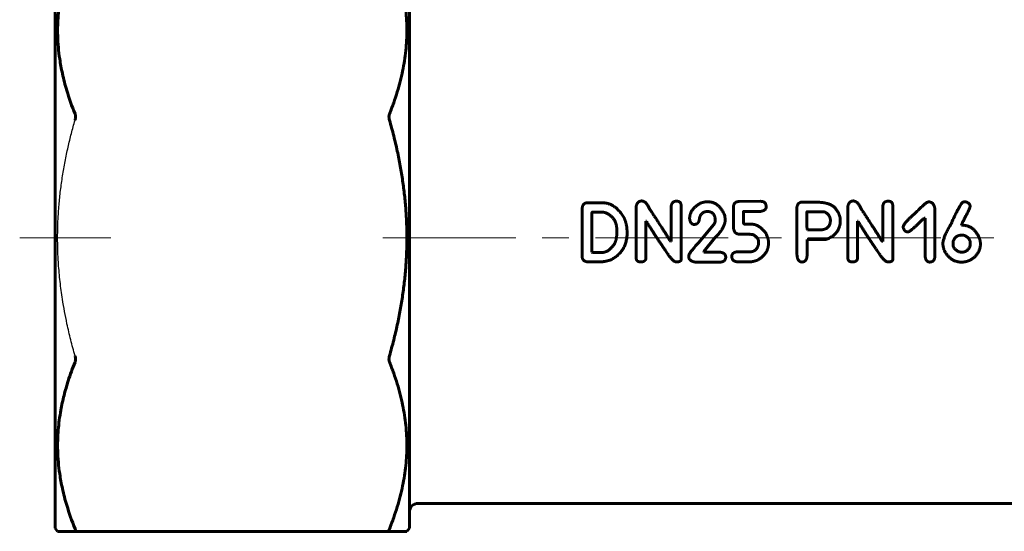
# Model space of a CAD drawing. Header units: millimetres. Extents: x 49 to 175, y 121 to 226.
# Tile 1 of 3: x 49 to 105, y 121 to 149. Entities that reach past the tile are written whole.
import ezdxf

# ---------------------------------------------------------------- set-up
doc = ezdxf.new("R2010")
doc.units = ezdxf.units.MM
for name, pattern in [('K5LT-1', [0]), ('K5LT_AXLED', [12, 7.5, -1.5, 1.5, -1.5]), ('K5LT_BASIC', [0])]:
    doc.linetypes.add(name, pattern=pattern)
doc.layers.add('Системный слой (1)', color=7, linetype='Continuous', true_color=0x6c6c6c)

msp = doc.modelspace()

# ---------------------------------------------------------------- linework, layer by layer
at = {"layer": 'Системный слой (1)', "color": 150, "linetype": 'K5LT_BASIC', "lineweight": 60, "true_color": 0x0080ff}
for p, q in [((51.09, 153.491), (51.09, 120.706)), ((71.09, 120.706), (71.09, 151.945)), ((81.103, 139.084), (81.186, 139.088)), ((81.978, 139.088), (81.186, 139.088)), ((89.703, 139.155), (90.904, 139.169)), ((93.971, 139.124), (93.258, 139.124)), ((80.844, 136.027), (80.844, 138.772)), ((81.39, 136.29), (81.398, 138.534)), ((81.94, 138.561), (81.424, 138.561)), ((83.89, 135.986), (83.89, 138.86)), ((85.87, 136.892), (85.87, 138.846)), ((86.438, 135.908), (86.438, 138.86)), ((87.999, 138.594), (87.906, 138.594)), ((89.382, 137.755), (89.382, 138.822)), ((89.943, 137.983), (89.943, 138.57)), ((90.878, 138.596), (89.969, 138.596)), ((92.968, 136.24), (92.956, 138.815)), ((94.499, 138.577), (93.548, 138.577)), ((95.836, 135.986), (95.836, 138.86)), ((97.816, 136.892), (97.816, 138.846)), ((98.384, 135.908), (98.384, 138.86)), ((100.758, 136.053), (100.758, 138.746)), ((84.444, 135.986), (84.444, 138.04)), ((84.47, 138.04), (84.444, 138.04)), ((87.407, 136.818), (88.275, 137.857)), ((88.356, 138.066), (88.356, 138.095)), ((88.919, 138.133), (88.893, 138.344)), ((90.397, 137.876), (90.036, 137.876)), ((96.416, 138.04), (96.39, 138.04)), ((96.39, 135.986), (96.39, 138.04)), ((100.199, 138.225), (100.147, 138.225)), ((100.199, 136.079), (100.199, 138.225)), ((82.798, 137.372), (82.798, 137.531)), ((93.562, 137.56), (93.536, 137.586)), ((94.287, 137.56), (93.562, 137.56)), ((99.249, 137.443), (99.211, 137.443)), ((102.26, 137.819), (102.26, 137.831)), ((102.272, 137.819), (102.26, 137.819)), ((85.87, 136.892), (85.844, 136.892)), ((87.712, 136.331), (88.341, 137.108)), ((90.797, 136.716), (90.797, 136.901)), ((91.358, 136.768), (91.358, 136.889)), ((94.644, 137.018), (93.536, 137.018)), ((93.536, 136.069), (93.536, 137.018)), ((97.816, 136.892), (97.79, 136.892)), ((101.778, 136.725), (101.778, 136.802)), ((102.365, 137.258), (102.286, 137.258)), ((102.755, 136.699), (102.755, 136.775)), ((81.417, 136.276), (81.39, 136.29)), ((81.94, 136.276), (81.417, 136.276)), ((87.712, 136.3), (87.712, 136.331)), ((88.605, 136.3), (87.712, 136.3)), ((90.317, 136.314), (89.57, 136.314)), ((81.873, 135.748), (81.146, 135.748)), ((86.227, 135.753), (86.137, 135.753)), ((86.856, 136.043), (86.856, 136.069)), ((88.605, 135.734), (87.236, 135.734)), ((88.945, 135.977), (88.945, 136.017)), ((90.343, 135.748), (89.611, 135.748)), ((98.173, 135.753), (98.082, 135.753)), ((118.59, 122.098), (71.59, 122.098)), ((51.09, 120.706), (51.232, 120.519)), ((71.09, 120.706), (70.948, 120.519)), ((51.232, 120.519), (52.214, 120.519)), ((69.966, 120.519), (52.214, 120.519)), ((69.966, 120.519), (70.948, 120.519))]:
    msp.add_line(p, q, dxfattribs=at)
at = {"layer": 'Системный слой (1)', "color": 30, "linetype": 'K5LT_AXLED', "lineweight": 18, "true_color": 0xff8000}
for p, q in [((49.09, 137.098), (54.243, 137.098)), ((69.59, 137.098), (120.59, 137.098))]:
    msp.add_line(p, q, dxfattribs=at)
at = {"layer": 'Системный слой (1)', "color": 150, "linetype": 'K5LT_BASIC', "lineweight": 60, "true_color": 0x0080ff}
msp.add_arc((71.59, 121.598), 0.5, 90, 179.997, dxfattribs=at)
for points, knots in [([(52.214, 144.112), (52.038, 144.55), (51.771, 145.303), (51.501, 146.341), (51.351, 147.154), (51.267, 147.875), (51.231, 148.512), (51.231, 149.118), (51.262, 149.688), (51.321, 150.252), (51.423, 150.906), (51.584, 151.645), (51.846, 152.553), (52.073, 153.178), (52.214, 153.53)], [0, 0, 0, 0, 2.146817, 3.655936, 4.97025, 6.007886, 7.060946, 7.976346, 8.861445, 9.749496, 10.637654, 11.962209, 13.271188, 15, 15, 15, 15]), ([(52.214, 143.758), (52.223, 143.79), (52.234, 143.838), (52.242, 143.905), (52.243, 143.957), (52.24, 144.007), (52.232, 144.06), (52.222, 144.093), (52.214, 144.112)], [0, 0, 0, 0, 2.24688, 3.318187, 4.695826, 5.975887, 7.158164, 9, 9, 9, 9]), ([(69.966, 144.112), (69.948, 144.066), (69.938, 144.009), (69.938, 143.89), (69.948, 143.823), (69.966, 143.758)], [0.23512265, 0.23512265, 0.23512265, 0.23512265, 0.25447278, 0.25447278, 0.27382291, 0.27382291, 0.27382291, 0.27382291]), ([(52.214, 120.666), (52.038, 121.104), (51.771, 121.858), (51.501, 122.895), (51.351, 123.708), (51.267, 124.429), (51.231, 125.067), (51.231, 125.672), (51.262, 126.242), (51.321, 126.806), (51.423, 127.46), (51.584, 128.2), (51.846, 129.107), (52.073, 129.732), (52.214, 130.085)], [0, 0, 0, 0, 2.146817, 3.655936, 4.97025, 6.007886, 7.060946, 7.976346, 8.861445, 9.749496, 10.637654, 11.962209, 13.271188, 15, 15, 15, 15]), ([(52.214, 130.085), (52.223, 130.107), (52.234, 130.144), (52.242, 130.203), (52.243, 130.253), (52.24, 130.307), (52.232, 130.369), (52.222, 130.412), (52.214, 130.438)], [0, 0, 0, 0, 2.24688, 3.318187, 4.695826, 5.975887, 7.158164, 9, 9, 9, 9]), ([(69.966, 130.438), (69.948, 130.373), (69.938, 130.306), (69.938, 130.187), (69.948, 130.131), (69.966, 130.085)], [0.23512265, 0.23512265, 0.23512265, 0.23512265, 0.25447278, 0.25447278, 0.27382291, 0.27382291, 0.27382291, 0.27382291]), ([(52.214, 120.519), (52.223, 120.519), (52.234, 120.524), (52.242, 120.54), (52.243, 120.559), (52.24, 120.585), (52.232, 120.619), (52.222, 120.647), (52.214, 120.666)], [0, 0, 0, 0, 2.24688, 3.318187, 4.695826, 5.975887, 7.158164, 9, 9, 9, 9]), ([(69.966, 120.666), (69.948, 120.62), (69.938, 120.582), (69.938, 120.533), (69.948, 120.519), (69.966, 120.519)], [0.23512265, 0.23512265, 0.23512265, 0.23512265, 0.25447278, 0.25447278, 0.27382291, 0.27382291, 0.27382291, 0.27382291])]:
    msp.add_open_spline(points, degree=3, knots=knots, dxfattribs=at)
for points in [[(69.966, 153.53), (71.86, 148.821), (69.966, 144.112)], [(69.966, 143.758), (71.86, 137.098), (69.966, 130.438)], [(69.966, 130.085), (71.86, 125.375), (69.966, 120.666)]]:
    msp.add_rational_spline(points, [1.06813814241, 1.15110404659, 1.06813814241], degree=2, dxfattribs=at)
at = {"layer": 'Системный слой (1)', "color": 7, "linetype": 'K5LT-1'}
msp.add_open_spline([(52.214, 130.438), (52.13, 130.733), (52.01, 131.184), (51.862, 131.794), (51.742, 132.331), (51.62, 132.941), (51.513, 133.569), (51.431, 134.132), (51.369, 134.633), (51.319, 135.134), (51.282, 135.61), (51.256, 136.058), (51.237, 136.547), (51.229, 137.102), (51.238, 137.719), (51.26, 138.236), (51.287, 138.648), (51.324, 139.129), (51.392, 139.782), (51.488, 140.467), (51.579, 141.012), (51.679, 141.556), (51.79, 142.089), (51.913, 142.617), (52.009, 143.001), (52.109, 143.382), (52.179, 143.634), (52.214, 143.758)], degree=3, knots=[0, 0, 0, 0, 0.554332, 0.831498, 1.108664, 1.524413, 1.940162, 2.238531, 2.5369, 2.835269, 3.133639, 3.384254, 3.63487, 4.001569, 4.368269, 4.734969, 4.918318, 5.101668, 5.592912, 6.084156, 6.329778, 6.5754, 7.066644, 7.299983, 7.533322, 7.766661, 8, 8, 8, 8], dxfattribs=at)
at = {"layer": 'Системный слой (1)', "color": 150, "linetype": 'K5LT_BASIC', "lineweight": 60, "true_color": 0x0080ff}
for points in [[(81.103, 139.084), (80.887, 139.074), (80.844, 138.772)], [(83.207, 138.23), (82.71, 139.088), (81.978, 139.088)], [(84.206, 139.188), (83.947, 139.188), (83.89, 138.86)], [(84.67, 138.713), (84.444, 139.188), (84.206, 139.188)], [(86.186, 139.176), (85.87, 139.176), (85.87, 138.846)], [(86.438, 138.86), (86.438, 139.176), (86.186, 139.176)], [(87.567, 139.079), (86.908, 138.748), (86.908, 138.173)], [(87.906, 139.145), (87.769, 139.145), (87.567, 139.079)], [(88.893, 138.344), (88.596, 139.145), (87.906, 139.145)], [(89.703, 139.155), (89.382, 139.155), (89.382, 138.822)], [(91.225, 138.889), (91.225, 139.169), (90.904, 139.169)], [(93.258, 139.124), (93.022, 139.124), (92.956, 138.815)], [(95.149, 138.76), (94.86, 139.131), (93.971, 139.124)], [(96.152, 139.188), (95.893, 139.188), (95.836, 138.86)], [(96.616, 138.713), (96.39, 139.188), (96.152, 139.188)], [(98.132, 139.176), (97.816, 139.176), (97.816, 138.846)], [(98.384, 138.86), (98.384, 139.176), (98.132, 139.176)], [(100.409, 139.136), (100.249, 139.136), (99.757, 138.603)], [(100.758, 138.746), (100.692, 139.136), (100.409, 139.136)], [(102.339, 139.122), (102.232, 139.122), (101.635, 137.831)], [(102.455, 139.148), (102.422, 139.148), (102.339, 139.122)], [(102.743, 138.874), (102.743, 139.095), (102.455, 139.148)], [(81.424, 138.561), (81.398, 138.556), (81.398, 138.534)], [(82.137, 138.534), (82.013, 138.561), (81.94, 138.561)], [(82.798, 137.531), (82.798, 138.271), (82.137, 138.534)], [(85.844, 136.892), (85.207, 137.9), (84.67, 138.713)], [(87.46, 138.225), (87.586, 138.594), (87.906, 138.594)], [(87.999, 138.594), (88.356, 138.513), (88.356, 138.095)], [(89.943, 138.57), (89.943, 138.591), (89.969, 138.596)], [(90.878, 138.596), (91.237, 138.632), (91.237, 138.877)], [(91.237, 138.877), (91.237, 138.889), (91.225, 138.889)], [(93.548, 138.577), (93.522, 138.572), (93.522, 138.549)], [(93.522, 138.549), (93.536, 137.757), (93.536, 137.586)], [(94.855, 138.102), (94.855, 138.418), (94.499, 138.577)], [(95.409, 138.035), (95.438, 138.389), (95.149, 138.76)], [(97.79, 136.892), (97.153, 137.9), (96.616, 138.713)], [(99.757, 138.603), (98.963, 137.914), (98.963, 137.717)], [(102.339, 138.028), (102.743, 138.794), (102.743, 138.874)], [(83.378, 137.372), (83.378, 137.895), (83.207, 138.23)], [(84.47, 138.04), (84.791, 137.498), (85.566, 136.352)], [(86.908, 138.173), (86.956, 137.857), (87.198, 137.857)], [(87.198, 137.857), (87.219, 137.871), (87.262, 137.871)], [(87.262, 137.871), (87.46, 137.94), (87.46, 138.225)], [(88.356, 138.066), (88.356, 137.978), (88.275, 137.857)], [(88.341, 137.108), (88.919, 137.683), (88.919, 138.133)], [(90.036, 137.876), (89.943, 137.876), (89.943, 137.983)], [(91.196, 137.396), (90.811, 137.876), (90.397, 137.876)], [(94.287, 137.56), (94.855, 137.56), (94.855, 138.102)], [(94.644, 137.018), (95.409, 137.351), (95.409, 138.035)], [(96.416, 138.04), (96.737, 137.498), (97.512, 136.352)], [(99.249, 137.443), (99.37, 137.446), (100.147, 138.225)], [(102.26, 137.831), (102.26, 137.862), (102.339, 138.028)], [(82.453, 135.855), (83.378, 136.34), (83.378, 137.372)], [(82.665, 136.766), (82.798, 137.008), (82.798, 137.372)], [(89.382, 137.755), (89.382, 137.315), (89.729, 137.315)], [(89.729, 137.315), (90.516, 137.313), (90.516, 137.275)], [(91.358, 136.889), (91.358, 137.075), (91.196, 137.396)], [(98.963, 137.717), (99.028, 137.443), (99.211, 137.443)], [(101.635, 137.831), (101.205, 137.111), (101.205, 136.752)], [(103.263, 137.101), (102.957, 137.819), (102.272, 137.819)], [(81.94, 136.276), (82.348, 136.276), (82.665, 136.766)], [(87.407, 136.818), (86.856, 136.24), (86.856, 136.069)], [(90.516, 137.275), (90.797, 137.106), (90.797, 136.901)], [(90.756, 135.848), (91.358, 136.219), (91.358, 136.768)], [(101.205, 136.752), (101.205, 136.69), (101.269, 136.424)], [(101.804, 136.946), (101.778, 136.894), (101.778, 136.802)], [(102.286, 137.258), (101.923, 137.258), (101.804, 136.946)], [(102.755, 136.775), (102.755, 137.134), (102.365, 137.258)], [(102.885, 135.929), (103.327, 136.274), (103.327, 136.79)], [(103.327, 136.79), (103.301, 136.994), (103.263, 137.101)], [(85.566, 136.352), (85.951, 135.753), (86.137, 135.753)], [(88.945, 136.017), (88.945, 136.26), (88.605, 136.3)], [(89.57, 136.314), (89.29, 136.267), (89.29, 136.062)], [(90.797, 136.716), (90.664, 136.314), (90.317, 136.314)], [(92.968, 136.24), (92.968, 135.739), (93.258, 135.739)], [(97.512, 136.352), (97.897, 135.753), (98.082, 135.753)], [(101.269, 136.424), (101.614, 135.734), (102.26, 135.734)], [(101.778, 136.725), (101.778, 136.488), (102.091, 136.321)], [(102.091, 136.321), (102.232, 136.295), (102.272, 136.295)], [(102.272, 136.295), (102.636, 136.295), (102.755, 136.699)], [(80.844, 136.027), (80.856, 135.784), (81.146, 135.748)], [(81.873, 135.748), (82.085, 135.748), (82.453, 135.855)], [(83.89, 135.986), (83.89, 135.744), (84.154, 135.744)], [(84.154, 135.744), (84.444, 135.744), (84.444, 135.986)], [(86.227, 135.753), (86.438, 135.753), (86.438, 135.908)], [(86.856, 136.043), (86.87, 135.786), (87.236, 135.734)], [(88.605, 135.734), (88.895, 135.727), (88.945, 135.977)], [(89.29, 136.062), (89.29, 135.775), (89.611, 135.748)], [(90.343, 135.748), (90.45, 135.748), (90.756, 135.848)], [(93.258, 135.739), (93.505, 135.739), (93.536, 136.069)], [(95.836, 135.986), (95.836, 135.744), (96.1, 135.744)], [(96.1, 135.744), (96.39, 135.744), (96.39, 135.986)], [(98.173, 135.753), (98.384, 135.753), (98.384, 135.908)], [(100.199, 136.079), (100.242, 135.727), (100.473, 135.739)], [(100.473, 135.739), (100.73, 135.739), (100.758, 136.053)], [(102.26, 135.734), (102.593, 135.734), (102.885, 135.929)]]:
    msp.add_open_spline(points, degree=2, dxfattribs=at)

doc.saveas('drawing.dxf')
